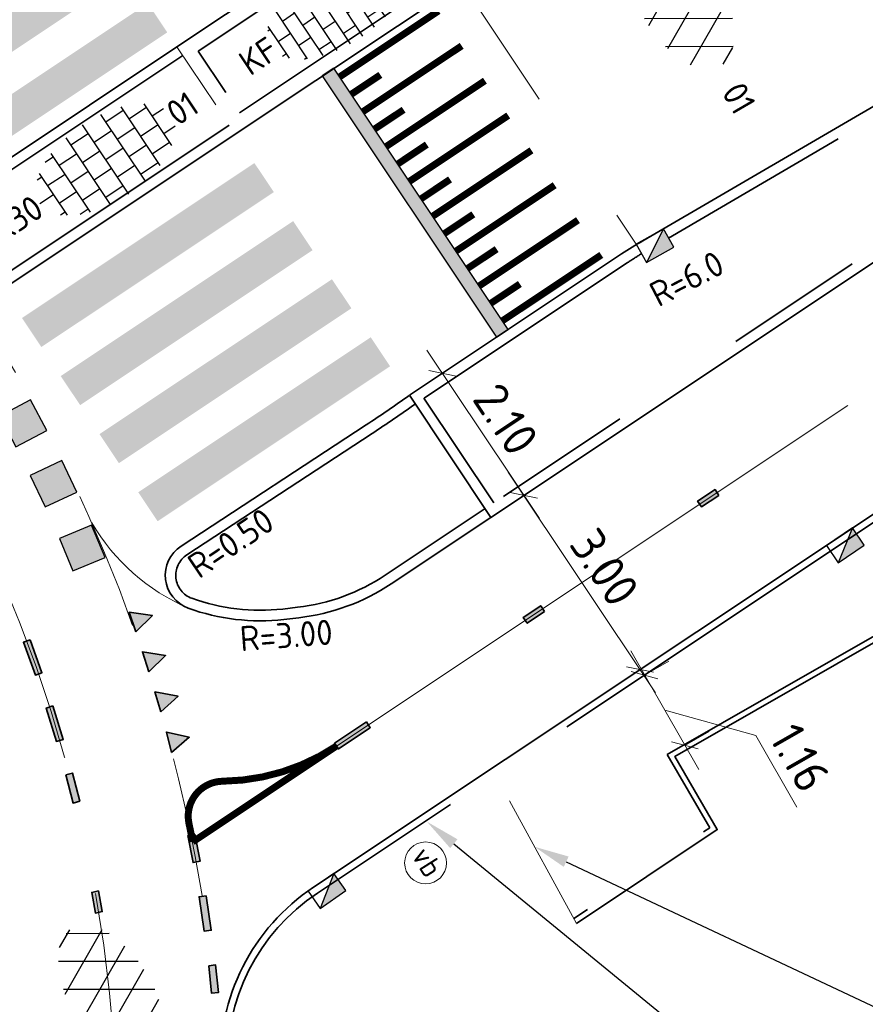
# Model space of a CAD drawing. Header units: metres. Extents: x 111691 to 117439, y 474133 to 478789.
# Tile 113 of 127: x 114227 to 114239, y 476797 to 476811. Entities that reach past the tile are written whole.
import ezdxf
from ezdxf import colors
from ezdxf.entities.mleader import LeaderData, LeaderLine
from ezdxf.enums import TextEntityAlignment as Align
from ezdxf.math import Vec2, Vec3

# ---------------------------------------------------------------- set-up
doc = ezdxf.new("R2010")
doc.units = ezdxf.units.M
for name, pattern in [('AM-AS', [16, 10, -2, 2, -2]), ('VH-GAZONBAND_100X200', [9.5, 7.5, -2]), ('VH-OPSLUITBAND_150X250', [24, 16, -2, 4, -2]), ('VH-OPSLUITBAND_80X200', [14, 8, -2, 2, -2]), ('VH-RWSBAND', [24, 10, -2, 2, -2, 2, -2, 2, -2]), ('VH-TROTTOIRBAND_130-150', [15, 5, -2, 2, -2, 2, -2]), ('VW-1-3_STREEP', [4, 1, -3]), ('XX-HIDDEN', [4, 2, -2])]:
    doc.linetypes.add(name, pattern=pattern)
doc.layers.get('Defpoints').update_dxf_attribs({"lineweight": 25})
doc.layers.add('N-WE-AM-AS_WEG-G', color=10, linetype='AM-AS', lineweight=18, plot=False)
for name, color, linetype, lineweight in [('N-WE-IE-MEUBILAIR_WEGMEUBILAIR_PAAL-S', 7, 'Continuous', 25), ('N-WE-RI-HWA_KOLK-S', 150, 'Continuous', 25), ('N-WE-VH-KANTOPSLUITING-T18', 10, 'Continuous', 18), ('N-WE-VH-KANTOPSLUITING_GAZONBAND_100X200-G', 90, 'VH-GAZONBAND_100X200', 35), ('N-WE-VH-KANTOPSLUITING_OPSLUITBAND_150X250-G', 150, 'VH-OPSLUITBAND_150X250', 35), ('N-WE-VH-KANTOPSLUITING_OPSLUITBAND_80X200-G', 150, 'VH-OPSLUITBAND_80X200', 35), ('N-WE-VH-KANTOPSLUITING_TROTTOIRBAND_130 150-G', 210, 'VH-TROTTOIRBAND_130-150', 35), ('N-WE-VH-KANTOPSLUITING_TROTTOIRBAND_RWS_110 220-G', 210, 'VH-RWSBAND', 35), ('N-WE-VH-KANTOPSLUITING_VOORKANTBAND-G', 7, 'Continuous', 35), ('N-WE-VH-MARKERING_DREMPEL-A', 7, 'Continuous', 25), ('N-WE-VH-MARKERING_DREMPEL-G', 7, 'Continuous', 25), ('N-WE-VH-MARKERING_VOP-A', 7, 'Continuous', 25), ('N-WE-VH-MATERIAALGRENS-G', 7, 'XX-HIDDEN', 18), ('N-WE-VH-VERHARDING_ASFALT-S', 7, 'Continuous', 25), ('N-WE-VH-VERHARDING_ASFALT_ROOD-S', 1, 'Continuous', 25), ('N-WE-VH-VERHARDING_BETONSTRAATSTEEN-S', 7, 'Continuous', 25), ('N-WE-VH-VERHARDING_TEGEL-S', 7, 'Continuous', 25), ('N-WE-VW-MARKERING-G', 7, 'Continuous', 35), ('N-WE-VW-MARKERING_LANGS_STREEP_050_050_010-G', 7, 'Continuous', 25), ('N-WE-VW-MARKERING_LANGS_STREEP_13_010-G', 7, 'VW-1-3_STREEP', 13), ('X-XX-AL-AANPIJLING-M', 7, 'Continuous', 18), ('X-XX-AL-AANPIJLING-T25', 7, 'Continuous', 25)]:
    doc.layers.add(name, color=color, linetype=linetype, lineweight=lineweight)
for name, color, linetype in [('N-WE-VW-MARKERING_DWARS_DRIEHOEK_3030-A', 7, 'Continuous'), ('N-WE-VW-MARKERING_DWARS_OVERSTEEK_BLOKSTREEP50-A', 7, 'Continuous'), ('N-WE-VW-MARKERING_DWARS_OVERSTEEK_KANALISATIESTREEP50-A', 7, 'Continuous'), ('N-WE-VW-MARKERING_LANGS_STREEP_30270_010-A', 7, 'Continuous')]:
    doc.layers.add(name, color=color, linetype=linetype)
doc.styles.add('NLCS-ISO', font='NLCS-ISO.ttf')
doc.styles.add('NLCS-ISO-ANNOTATIEF-T25', font='NLCS-ISO.ttf', dxfattribs={"height": 2.5})
doc.dimstyles.new('NLCS-ANNOTATIEF-T25-SCHRAP_L2_H1', dxfattribs={"dimtxt": 2.5, "dimasz": 1.4, "dimexe": 2, "dimexo": 2, "dimgap": 0.7, "dimtad": 1, "dimzin": 0, "dimdsep": 46, "dimtxsty": 'NLCS-ISO-ANNOTATIEF-T25', "dimblk": 'OBLIQUE', "dimcen": 0, "dimdle": 2, "dimclrd": 256, "dimclre": 256, "dimclrt": 256, "dimadec": 1, "dimazin": 0, "dimtfac": 1, "dimtdec": 3, "dimtofl": 0, "dimtmove": 0, "dimatfit": 3, "dimldrblk": 'OBLIQUE', "dimfxl": 2, "dimfxlon": 1, "dimtfillclr": 256, "dimtolj": 1, "dimtzin": 0, "dimlwd": -1, "dimlwe": -1, "dimarcsym": 0})

# ---------------------------------------------------------------- blocks, each defined once
blk = doc.blocks.new('N-SVW-MARKERING_DWARS_OVERSTEEK_BLOKSTREEP_050')
at = {"flags": 128}
blk.add_lwpolyline([(0, -0.25), (0.5, -0.25), (0.5, 0.25), (0, 0.25)], close=True, dxfattribs=at)
blk.add_solid([(0, 0.25), (0.5, 0.25), (0, -0.25), (0.5, -0.25)])
blk = doc.blocks.new('SVH-ASFALT-SO')
at = {"ltscale": 0.1}
for p, q in [((0, 0), (3.268, 5.66)), ((4.868, 0.122), (1.647, 5.7)), ((-1.91, 0.692), (0.948, 5.641)), ((2.754, -0.217), (-0.469, 5.365)), ((2.176, -0.232), (5.322, 5.217)), ((6.701, 0.946), (4.043, 5.55)), ((-3.364, 2.174), (-1.828, 4.834)), ((0.361, -0.072), (-2.305, 4.546)), ((4.657, 0.065), (7.07, 4.246)), ((7.828, 2.995), (7.146, 4.176)), ((-2.72, 1.264), (-3.454, 2.536))]:
    blk.add_line(p, q, dxfattribs=at)
at = {"style": 'NLCS-ISO'}
blk.add_attdef('KLEUR', text='', height=1.8, dxfattribs=at).set_placement((9.486, 2.741), align=Align.MIDDLE_LEFT)
at = {"style": 'NLCS-ISO', "flags": 1}
blk.add_attdef('FUNCTIE', text='', height=1.8, dxfattribs=at).set_placement((0.116, -3.585), align=Align.MIDDLE_CENTER)
blk = doc.blocks.new('SVH-TEGEL_300X300_DUN_HALFST-SO')
for p, q in [((-1.5, -2.866), (-1.5, 2.866)), ((0, -2.973), (0, 2.973)), ((1.5, -2.866), (1.5, 2.866)), ((-3.698, 2.25), (-3, 2.25)), ((-3, -2.521), (-3, 2.521)), ((-1.5, 2.25), (0, 2.25)), ((1.5, 2.25), (3, 2.25)), ((3, -2.521), (3, 2.521)), ((-4.885, 1.5), (-4.5, 1.5)), ((-4.5, -1.802), (-4.5, 1.802)), ((-3, 1.5), (-1.5, 1.5)), ((0, 1.5), (1.5, 1.5)), ((3, 1.5), (4.5, 1.5)), ((4.5, -1.802), (4.5, 1.802)), ((-4.5, 0.75), (-3, 0.75)), ((-1.5, 0.75), (0, 0.75)), ((1.5, 0.75), (3, 0.75)), ((4.5, 0.75), (5.475, 0.75)), ((-5.658, 0), (-4.5, 0)), ((-3, 0), (-1.5, 0)), ((0, 0), (1.5, 0)), ((3, 0), (4.5, 0)), ((-4.5, -0.75), (-3, -0.75)), ((-1.5, -0.75), (0, -0.75)), ((1.5, -0.75), (3, -0.75)), ((4.5, -0.75), (5.475, -0.75)), ((-4.885, -1.5), (-4.5, -1.5)), ((-3, -1.5), (-1.5, -1.5)), ((0, -1.5), (1.5, -1.5)), ((3, -1.5), (4.5, -1.5)), ((-3.698, -2.25), (-3, -2.25)), ((-1.5, -2.25), (0, -2.25)), ((1.5, -2.25), (3, -2.25))]:
    blk.add_line(p, q)
at = {"style": 'NLCS-ISO'}
blk.add_attdef('FORMAAT', text='', height=1.8, dxfattribs=at).set_placement((-5.758, 0), align=Align.MIDDLE_RIGHT)
blk.add_attdef('KLEUR', text='', height=1.8, dxfattribs=at).set_placement((5.575, 0), align=Align.MIDDLE_LEFT)
at = {"style": 'NLCS-ISO', "flags": 1}
blk.add_attdef('FUNCTIE', text='', height=1.8, dxfattribs=at).set_placement((0.116, -3.585), align=Align.MIDDLE_CENTER)
blk = doc.blocks.new('SVH-BSS_KEIFORMAAT_HALFST-SO')
at = {"ltscale": 0.1}
for p, q in [((-1.05, -3.027), (-1.05, 2.856)), ((0, -3.056), (0, 2.885)), ((-3.15, -2.631), (-3.15, 2.46)), ((-2.1, -2.891), (-2.1, 2.72)), ((1.05, -2.982), (1.05, 2.81)), ((2.1, -2.795), (2.1, 2.624)), ((3.15, -2.47), (3.15, 2.299)), ((-4.2, -2.203), (-4.2, 2.032)), ((-3.15, 2.1), (-2.1, 2.1)), ((-1.05, 2.1), (0, 2.1)), ((1.05, 2.1), (2.1, 2.1)), ((3.15, 2.1), (3.607, 2.1)), ((4.2, -1.936), (4.2, 1.765)), ((-5.458, 1.05), (-5.25, 1.05)), ((-5.25, -1.455), (-5.25, 1.284)), ((-4.2, 1.05), (-3.15, 1.05)), ((-2.1, 1.05), (-1.05, 1.05)), ((0, 1.05), (1.05, 1.05)), ((2.1, 1.05), (3.15, 1.05)), ((4.2, 1.05), (5.001, 1.05)), ((-5.25, 0), (-4.2, 0)), ((-3.15, 0), (-2.1, 0)), ((-1.05, 0), (0, 0)), ((1.05, 0), (2.1, 0)), ((3.15, 0), (4.2, 0)), ((5.25, -0.829), (5.25, 0.658)), ((5.25, 0), (5.427, 0)), ((-5.581, -1.05), (-5.25, -1.05)), ((-4.2, -1.05), (-3.15, -1.05)), ((-2.1, -1.05), (-1.05, -1.05)), ((0, -1.05), (1.05, -1.05)), ((2.1, -1.05), (3.15, -1.05)), ((4.2, -1.05), (5.124, -1.05)), ((-4.39, -2.1), (-4.2, -2.1)), ((-3.15, -2.1), (-2.1, -2.1)), ((-1.05, -2.1), (0, -2.1)), ((1.05, -2.1), (2.1, -2.1)), ((3.15, -2.1), (3.933, -2.1))]:
    blk.add_line(p, q, dxfattribs=at)
at = {"style": 'NLCS-ISO'}
blk.add_attdef('FORMAAT', text='', height=1.8, dxfattribs=at).set_placement((-5.681, -0.086), align=Align.MIDDLE_RIGHT)
blk.add_attdef('KLEUR', text='', height=1.8, dxfattribs=at).set_placement((5.527, -0.086), align=Align.MIDDLE_LEFT)
at = {"style": 'NLCS-ISO', "flags": 1}
blk.add_attdef('FUNCTIE', text='', height=1.8, dxfattribs=at).set_placement((0.116, -3.585), align=Align.MIDDLE_CENTER)
blk = doc.blocks.new('_Oblique')
at = {"color": 0, "linetype": 'ByBlock', "lineweight": -2}
blk.add_line((-0.5, -0.5), (0.5, 0.5), dxfattribs=at)
blk = doc.blocks.new('*D289')
at = {"layer": 'Defpoints', "color": 0, "transparency": 16777216}
for p in [(114233.781, 476803.623), (114235.862, 476801.405), (114235.445, 476801.127)]:
    blk.add_point(p, dxfattribs=at)
at = {"layer": 'X-XX-AL-AANPIJLING-M', "transparency": 16777216}
for p, q in [((114233.975, 476804.234), (114236.084, 476801.072)), ((114234.113, 476803.845), (114234.53, 476804.123)), ((114235.778, 476801.349), (114236.195, 476801.627))]:
    blk.add_line(p, q, dxfattribs=at)
at = {"layer": 'X-XX-AL-AANPIJLING-M', "transparency": 16777216, "xscale": 0.28, "yscale": 0.28, "zscale": 0.28}
for p, rotation in [((114234.197, 476803.901), 123.6990521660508), ((114235.862, 476801.405), 303.6990521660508)]:
    blk.add_blockref('_Oblique', p, dxfattribs=dict(at, rotation=rotation))
at = {"layer": 'X-XX-AL-AANPIJLING-M', "transparency": 16777216, "insert": (114235.354, 476802.869), "char_height": 0.5, "attachment_point": 5, "rotation": 303.6991, "style": 'NLCS-ISO-ANNOTATIEF-T25'}
blk.add_mtext('\\A1;3.00', dxfattribs=at)
blk = doc.blocks.new('*D290')
at = {"layer": 'Defpoints', "color": 0, "transparency": 16777216}
for p in [(114235.917, 476801.322), (114236.494, 476800.314), (114236.503, 476800.32)]:
    blk.add_point(p, dxfattribs=at)
at = {"layer": 'X-XX-AL-AANPIJLING-M', "transparency": 16777216}
for p, q in [((114235.728, 476801.674), (114236.702, 476799.972)), ((114235.927, 476801.327), (114236.274, 476801.526)), ((114236.215, 476800.823), (114237.52, 476800.461)), ((114236.503, 476800.32), (114236.85, 476800.518)), ((114237.52, 476800.461), (114238.106, 476799.436))]:
    blk.add_line(p, q, dxfattribs=at)
at = {"layer": 'X-XX-AL-AANPIJLING-M', "transparency": 16777216, "xscale": 0.28, "yscale": 0.28, "zscale": 0.28}
for p, rotation in [((114235.927, 476801.327), 119.7765568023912), ((114236.503, 476800.32), 299.7765568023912)]:
    blk.add_blockref('_Oblique', p, dxfattribs=dict(at, rotation=rotation))
at = {"layer": 'X-XX-AL-AANPIJLING-M', "transparency": 16777216, "insert": (114238.152, 476800.142), "char_height": 0.5, "attachment_point": 5, "rotation": 299.7766, "style": 'NLCS-ISO-ANNOTATIEF-T25'}
blk.add_mtext('\\A1;1.16', dxfattribs=at)
blk = doc.blocks.new('N-SRI-KOLK_TROTTOIR-SO')
blk.add_hatch(color=256).paths.add_polyline_path([(1.125, 1.5), (-1.125, 1.5), (-1.125, 0)])
blk.add_line((-1.125, 0), (1.125, 1.5))
at = {"flags": 128}
blk.add_lwpolyline([(-1.125, 0), (1.125, 0), (1.125, 1.5), (-1.125, 1.5)], close=True, dxfattribs=at)
blk = doc.blocks.new('SIE-WEG_PAAL_VERKEERSBORD-SO')
at = {"color": 0, "linetype": 'ByBlock', "lineweight": 18}
blk.add_circle((0, 0), 1.5, dxfattribs=at)
at = {"color": 0, "linetype": 'ByBlock', "lineweight": 18, "style": 'NLCS-ISO'}
blk.add_text('vb', height=1.5, dxfattribs=at).set_placement((0, 0.132), align=Align.MIDDLE_CENTER)
blk = doc.blocks.new('*D353')
at = {"layer": 'Defpoints', "color": 0, "transparency": 16777216}
for p in [(114233.032, 476805.649), (114233.033, 476805.649), (114234.197, 476803.901)]:
    blk.add_point(p, dxfattribs=at)
at = {"layer": 'X-XX-AL-AANPIJLING-M', "transparency": 16777216}
for p, q in [((114234.42, 476803.568), (114232.811, 476805.982)), ((114233.033, 476805.649), (114233.365, 476805.871)), ((114234.198, 476803.901), (114234.53, 476804.123))]:
    blk.add_line(p, q, dxfattribs=at)
at = {"layer": 'X-XX-AL-AANPIJLING-M', "transparency": 16777216, "xscale": 0.28, "yscale": 0.28, "zscale": 0.28}
for p, rotation in [((114233.033, 476805.649), 123.690109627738), ((114234.198, 476803.901), 303.690109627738)]:
    blk.add_blockref('_Oblique', p, dxfattribs=dict(at, rotation=rotation))
at = {"layer": 'X-XX-AL-AANPIJLING-M', "transparency": 16777216, "insert": (114233.94, 476804.991), "char_height": 0.5, "attachment_point": 5, "rotation": 303.6901, "style": 'NLCS-ISO-ANNOTATIEF-T25'}
blk.add_mtext('\\A1;2.10', dxfattribs=at)

msp = doc.modelspace()

# ---------------------------------------------------------------- hatches: boundary and pattern name
at = {"layer": 'N-WE-VH-MARKERING_VOP-A'}
h = msp.add_hatch(color=256, dxfattribs=at)
h.dxf.hatch_style = 1
h.paths.add_polyline_path([(114229.093, 476810.533), (114228.816, 476810.949), (114225.488, 476808.73), (114225.765, 476808.314)])
h.paths.add_polyline_path([(114228.538, 476811.365), (114228.261, 476811.781), (114224.933, 476809.562), (114225.21, 476809.146)])
h.paths.add_polyline_path([(114227.983, 476812.197), (114227.706, 476812.613), (114224.378, 476810.394), (114224.656, 476809.978)])
h.paths.add_polyline_path([(114227.429, 476813.029), (114227.151, 476813.445), (114223.823, 476811.226), (114224.101, 476810.81)])
h = msp.add_hatch(color=256, dxfattribs=at)
h.dxf.hatch_style = 1
h.paths.add_polyline_path([(114231.478, 476810.021), (114231.312, 476809.91), (114233.808, 476806.166), (114233.975, 476806.277)])
h = msp.add_hatch(color=256, dxfattribs=at)
h.dxf.hatch_style = 1
h.paths.add_polyline_path([(114232.283, 476805.75), (114232.006, 476806.165), (114228.678, 476803.946), (114228.955, 476803.53)])
h.paths.add_polyline_path([(114231.729, 476806.581), (114231.451, 476806.997), (114228.123, 476804.778), (114228.401, 476804.362)])
h.paths.add_polyline_path([(114231.174, 476807.413), (114230.896, 476807.829), (114227.568, 476805.61), (114227.846, 476805.194)])
h.paths.add_polyline_path([(114230.619, 476808.245), (114230.341, 476808.661), (114227.014, 476806.442), (114227.291, 476806.026)])
at = {"layer": 'N-WE-VW-MARKERING_DWARS_DRIEHOEK_3030-A'}
h = msp.add_hatch(color=256, dxfattribs=at)
h.dxf.hatch_style = 1
h.paths.add_polyline_path([(114228.642, 476801.944), (114228.548, 476802.229), (114228.88, 476802.179)])
h = msp.add_hatch(color=256, dxfattribs=at)
h.dxf.hatch_style = 1
h.paths.add_polyline_path([(114228.828, 476801.373), (114228.738, 476801.66), (114229.069, 476801.606)])
h = msp.add_hatch(color=256, dxfattribs=at)
h.dxf.hatch_style = 1
h.paths.add_polyline_path([(114228.999, 476800.798), (114228.917, 476801.087), (114229.247, 476801.024)])
h = msp.add_hatch(color=256, dxfattribs=at)
h.dxf.hatch_style = 1
h.paths.add_polyline_path([(114229.154, 476800.219), (114229.081, 476800.51), (114229.409, 476800.437)])
at = {"layer": 'N-WE-VW-MARKERING_DWARS_OVERSTEEK_KANALISATIESTREEP50-A'}
h = msp.add_hatch(color=256, dxfattribs=at)
h.dxf.hatch_style = 1
h.paths.add_polyline_path([(114227.129, 476801.831), (114227.035, 476801.797), (114227.205, 476801.326), (114227.299, 476801.36)])
h = msp.add_hatch(color=256, dxfattribs=at)
h.dxf.hatch_style = 1
h.paths.add_polyline_path([(114227.457, 476800.884), (114227.361, 476800.854), (114227.507, 476800.376), (114227.603, 476800.405)])
h = msp.add_hatch(color=256, dxfattribs=at)
h.dxf.hatch_style = 1
h.paths.add_polyline_path([(114227.641, 476799.896), (114227.738, 476799.923), (114227.841, 476799.519), (114227.744, 476799.492)])
h = msp.add_hatch(color=256, dxfattribs=at)
h.dxf.hatch_style = 1
h.paths.add_polyline_path([(114229.487, 476799.047), (114229.389, 476799.028), (114229.464, 476798.641), (114229.562, 476798.66)])
h = msp.add_hatch(color=256, dxfattribs=at)
h.dxf.hatch_style = 1
h.paths.add_polyline_path([(114229.648, 476798.165), (114229.549, 476798.151), (114229.623, 476797.656), (114229.722, 476797.671)])
h = msp.add_hatch(color=256, dxfattribs=at)
h.dxf.hatch_style = 1
h.paths.add_polyline_path([(114229.686, 476797.161), (114229.785, 476797.174), (114229.827, 476796.782), (114229.728, 476796.77)])
at = {"layer": 'N-WE-VW-MARKERING_LANGS_STREEP_30270_010-A'}
h = msp.add_hatch(color=256, dxfattribs=at)
h.dxf.hatch_style = 1
h.paths.add_polyline_path([(114236.991, 476803.901), (114236.936, 476803.984), (114236.686, 476803.818), (114236.742, 476803.735)])
h = msp.add_hatch(color=256, dxfattribs=at)
h.dxf.hatch_style = 1
h.paths.add_polyline_path([(114234.495, 476802.237), (114234.44, 476802.32), (114234.19, 476802.153), (114234.246, 476802.07)])
h = msp.add_hatch(color=256, dxfattribs=at)
h.dxf.hatch_style = 1
h.paths.add_polyline_path([(114231.944, 476800.655), (114231.999, 476800.572), (114231.544, 476800.268), (114231.488, 476800.351)])
h = msp.add_hatch(color=256, dxfattribs=at)
h.dxf.hatch_style = 1
h.paths.add_polyline_path([(114228.111, 476798.234), (114228.013, 476798.214), (114228.064, 476797.918), (114228.162, 476797.938)])

# ---------------------------------------------------------------- linework, layer by layer
at = {"layer": 'N-WE-AM-AS_WEG-G', "flags": 128}
for points in [[(114211.057, 476819.223), (114211.918, 476817.602, 0.163132), (114216.529, 476813.227, -1.027398), (114198.235, 476776.552, 0.234567), (114189.345, 476776.809), (114179.554, 476772.296)], [(114252.514, 476813.47), (114246.124, 476809.878, 0.019018), (114242.882, 476807.89), (114231.516, 476800.31)]]:
    msp.add_lwpolyline(points, format="xyb", dxfattribs=at)
at = {"layer": 'N-WE-VH-KANTOPSLUITING_GAZONBAND_100X200-G'}
msp.add_line((114241.051, 476804.745), (114231.242, 476798.204), dxfattribs=at)
msp.add_arc((114232.851, 476795.791), 2.9, 123.6991, 182.6347, dxfattribs=at)
at = {"layer": 'N-WE-VH-KANTOPSLUITING_OPSLUITBAND_150X250-G'}
for p, q in [((114225.702, 476807.791), (114229.315, 476810.201)), ((114229.981, 476809.202), (114226.389, 476806.807))]:
    msp.add_line(p, q, dxfattribs=at)
at = {"layer": 'N-WE-VH-KANTOPSLUITING_OPSLUITBAND_150X250-G', "flags": 128}
msp.add_lwpolyline([(114233.643, 476803.711), (114232.213, 476802.758, -0.118924), (114230.958, 476802.298), (114230.746, 476802.273, -0.116434), (114229.446, 476802.426, -0.618172), (114229.374, 476803.049), (114232.025, 476804.787, 0.0093), (114232.644, 476805.209)], format="xyb", dxfattribs=at)
at = {"layer": 'N-WE-VH-KANTOPSLUITING_OPSLUITBAND_80X200-G', "flags": 128}
msp.add_lwpolyline([(114254.281, 476810.312), (114248.209, 476806.926), (114242.087, 476803.53), (114236.251, 476800.19), (114236.861, 476799.138), (114234.912, 476797.838)], dxfattribs=at)
at = {"layer": 'N-WE-VH-KANTOPSLUITING_TROTTOIRBAND_130 150-G'}
for p, q in [((114244.722, 476811.1), (114233.767, 476803.794)), ((114233.767, 476803.794), (114232.768, 476805.292))]:
    msp.add_line(p, q, dxfattribs=at)
for points in [[(114244.743, 476812.538), (114238.12, 476808.671)], [(114238.12, 476808.671), (114236.271, 476807.586)]]:
    msp.add_lwpolyline(points, dxfattribs=at)
msp.add_lwpolyline([(114235.881, 476807.362), (114235.881, 476807.362, 0.010123), (114235.682, 476807.235), (114232.769, 476805.292)], format="xyb", dxfattribs=at)
at = {"layer": 'N-WE-VH-KANTOPSLUITING_TROTTOIRBAND_RWS_110 220-G', "flags": 128}
msp.add_lwpolyline([(114230.125, 476809.382), (114233.42, 476811.58, 0.414214), (114233.497, 476811.968), (114233.236, 476812.359, 0.414214), (114232.806, 476812.445), (114229.537, 476810.264)], format="xyb", close=True, dxfattribs=at)
at = {"layer": 'N-WE-VH-KANTOPSLUITING_VOORKANTBAND-G'}
for p, q in [((114244.805, 476810.975), (114233.726, 476803.586)), ((114233.726, 476803.586), (114232.56, 476805.334)), ((114240.996, 476804.829), (114231.187, 476798.287))]:
    msp.add_line(p, q, dxfattribs=at)
for points in [[(114230.064, 476809.077), (114233.542, 476811.397, 0.414214), (114233.68, 476812.09), (114233.419, 476812.481, 0.414214), (114232.684, 476812.628), (114229.232, 476810.325)], [(114244.667, 476812.667), (114235.901, 476807.548, 0.014866), (114235.598, 476807.359), (114232.56, 476805.334)], [(114230.064, 476809.077), (114226.346, 476806.598, 0.017054), (114225.488, 476807.829), (114229.232, 476810.325)]]:
    msp.add_lwpolyline(points, format="xyb", dxfattribs=at)
at = {"layer": 'N-WE-VH-KANTOPSLUITING_VOORKANTBAND-G', "flags": 128}
msp.add_lwpolyline([(114254.32, 476810.242), (114248.248, 476806.856), (114242.126, 476803.46), (114236.36, 476800.161), (114236.968, 476799.113), (114234.95, 476797.768)], dxfattribs=at)
msp.add_lwpolyline([(114233.726, 476803.586), (114232.297, 476802.633, -0.118924), (114230.975, 476802.149), (114230.763, 476802.124, -0.116434), (114229.394, 476802.285, -0.618034), (114229.292, 476803.174), (114231.942, 476804.912, 0.0093), (114232.557, 476805.331, 0.0093)], format="xyb", dxfattribs=at)
at = {"layer": 'N-WE-VH-KANTOPSLUITING_VOORKANTBAND-G'}
msp.add_arc((114232.851, 476795.791), 3, 123.6991, 182.6347, dxfattribs=at)
at = {"layer": 'N-WE-VH-MARKERING_DREMPEL-A'}
msp.add_lwpolyline([(114231.478, 476810.021), (114231.312, 476809.91), (114233.808, 476806.166), (114233.975, 476806.277), (114231.478, 476810.021)], close=True, dxfattribs=at)
at = {"layer": 'N-WE-VH-MARKERING_DREMPEL-G', "const_width": 0.1, "flags": 128}
for points in [[(114231.561, 476809.896), (114232.976, 476810.84)], [(114231.894, 476809.397), (114233.308, 476810.34)], [(114231.728, 476809.647), (114232.144, 476809.924)], [(114232.227, 476808.898), (114233.641, 476809.841)], [(114232.061, 476809.148), (114232.477, 476809.425)], [(114232.56, 476808.399), (114233.974, 476809.342)], [(114232.393, 476808.648), (114232.809, 476808.926)], [(114232.893, 476807.9), (114234.307, 476808.843)], [(114232.726, 476808.149), (114233.142, 476808.427)], [(114233.226, 476807.4), (114234.64, 476808.344)], [(114233.059, 476807.65), (114233.475, 476807.927)], [(114233.559, 476806.901), (114234.973, 476807.844)], [(114233.392, 476807.151), (114233.808, 476807.428)], [(114233.892, 476806.402), (114235.306, 476807.345)], [(114233.725, 476806.652), (114234.141, 476806.929)]]:
    msp.add_lwpolyline(points, dxfattribs=at)
at = {"layer": 'N-WE-VH-MATERIAALGRENS-G'}
for points in [[(114233.309, 476811.241), (114235.805, 476807.497)], [(114234.95, 476797.768), (114233.789, 476799.902)]]:
    msp.add_lwpolyline(points, dxfattribs=at)
for centre, radius, start, end in [((114207.878, 476794.642), 22, 9.2233, 32.9177), ((114230.594, 476805.035), 3, 210.624, 246.4188)]:
    msp.add_arc(centre, radius, start, end, dxfattribs=at)
at = {"layer": 'N-WE-VW-MARKERING-G'}
for points in [[(114236.991, 476803.901), (114236.936, 476803.984), (114236.686, 476803.818), (114236.742, 476803.735)], [(114228.642, 476801.944), (114228.548, 476802.229), (114228.88, 476802.179)], [(114234.495, 476802.237), (114234.44, 476802.32), (114234.19, 476802.153), (114234.246, 476802.07)], [(114227.129, 476801.831), (114227.035, 476801.797), (114227.205, 476801.326), (114227.299, 476801.36)], [(114228.828, 476801.373), (114228.738, 476801.66), (114229.069, 476801.606)], [(114228.999, 476800.798), (114228.917, 476801.087), (114229.247, 476801.024)], [(114227.457, 476800.884), (114227.361, 476800.854), (114227.507, 476800.376), (114227.603, 476800.405)], [(114231.944, 476800.655), (114231.999, 476800.572), (114231.544, 476800.268), (114231.488, 476800.351)], [(114229.154, 476800.219), (114229.081, 476800.51), (114229.409, 476800.437)], [(114227.641, 476799.896), (114227.738, 476799.923), (114227.841, 476799.519), (114227.744, 476799.492)], [(114229.487, 476799.047), (114229.389, 476799.028), (114229.464, 476798.641), (114229.562, 476798.66)], [(114228.111, 476798.234), (114228.013, 476798.214), (114228.064, 476797.918), (114228.162, 476797.938)], [(114229.648, 476798.165), (114229.549, 476798.151), (114229.623, 476797.656), (114229.722, 476797.671)], [(114229.686, 476797.161), (114229.785, 476797.174), (114229.827, 476796.782), (114229.728, 476796.77)]]:
    msp.add_lwpolyline(points, close=True, dxfattribs=at)
at = {"layer": 'N-WE-VW-MARKERING_LANGS_STREEP_050_050_010-G', "const_width": 0.1, "flags": 128}
msp.add_lwpolyline([(114229.458, 476798.937, 0.000325), (114229.403, 476799.206, -0.470621), (114229.887, 476799.806, 0.145052), (114231.516, 476800.31)], format="xyb", close=True, dxfattribs=at)
at = {"layer": 'N-WE-VW-MARKERING_LANGS_STREEP_13_010-G'}
msp.add_lwpolyline([(114229.232, 476810.325), (114230.064, 476809.077)], dxfattribs=at)

# ---------------------------------------------------------------- block references
at = {"layer": 'N-WE-IE-MEUBILAIR_WEGMEUBILAIR_PAAL-S', "xscale": 0.2, "yscale": 0.2, "zscale": 0.2, "rotation": 302.3135332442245}
msp.add_blockref('SIE-WEG_PAAL_VERKEERSBORD-SO', (114232.791, 476798.636), dxfattribs=at)
at = {"layer": 'N-WE-RI-HWA_KOLK-S', "xscale": 0.2, "yscale": 0.2, "zscale": 0.2}
for p, rotation in [((114236.002, 476807.607), 209.2313320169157), ((114238.718, 476803.31), 213.6990521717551), ((114231.293, 476798.358), 214.8560707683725)]:
    msp.add_blockref('N-SRI-KOLK_TROTTOIR-SO', p, dxfattribs=dict(at, rotation=rotation))
at = {"layer": 'N-WE-VH-VERHARDING_ASFALT-S', "xscale": 0.2, "yscale": 0.2, "zscale": 0.2, "rotation": 300.1117835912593}
msp.add_blockref('SVH-ASFALT-SO', (114235.749, 476811.132), dxfattribs=at).add_auto_attribs({'KLEUR': '01'})
at = {"layer": 'N-WE-VH-VERHARDING_ASFALT_ROOD-S', "xscale": 0.2, "yscale": 0.2, "zscale": 0.2, "rotation": 300.1117835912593}
msp.add_blockref('SVH-ASFALT-SO', (114227.607, 476796.827), dxfattribs=at).add_auto_attribs({'KLEUR': '02'})
at = {"layer": 'N-WE-VH-VERHARDING_BETONSTRAATSTEEN-S', "xscale": 0.2, "yscale": 0.2, "zscale": 0.2, "rotation": 33.69905217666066}
msp.add_blockref('SVH-BSS_KEIFORMAAT_HALFST-SO', (114231.556, 476810.987), dxfattribs=at).add_auto_attribs({'FORMAAT': 'KF', 'KLEUR': '02'})
at = {"layer": 'N-WE-VH-VERHARDING_TEGEL-S', "xscale": 0.2, "yscale": 0.2, "zscale": 0.2, "rotation": 33.69905216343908}
msp.add_blockref('SVH-TEGEL_300X300_DUN_HALFST-SO', (114228.212, 476808.712), dxfattribs=at).add_auto_attribs({'FORMAAT': '30x30', 'KLEUR': '01'})
at = {"layer": 'N-WE-VW-MARKERING_DWARS_OVERSTEEK_BLOKSTREEP50-A'}
for p, rotation in [((114227.251, 476805.049), 207.9245167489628), ((114227.69, 476804.174), 205.2561894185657), ((114228.106, 476803.242), 202.5646911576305)]:
    msp.add_blockref('N-SVW-MARKERING_DWARS_OVERSTEEK_BLOKSTREEP_050', p, dxfattribs=dict(at, rotation=rotation))

# ---------------------------------------------------------------- texts
at = {"layer": 'N-WE-VH-KANTOPSLUITING-T18', "style": 'NLCS-ISO'}
for s, rotation, p in [('R=6.0', 27.5393, (114236.124, 476806.591)), ('R=0.50', 33.8713, (114229.546, 476802.696)), ('R=3.00', 4.279, (114230.146, 476801.667))]:
    msp.add_text(s, height=0.36, rotation=rotation, dxfattribs=at).set_placement(p)

# ---------------------------------------------------------------- dimensions: what is measured, and where the dimension line sits
at = {"layer": 'X-XX-AL-AANPIJLING-M'}
for p1, p2, distance, picture, middle in [((114234.197, 476803.901), (114233.032, 476805.649), 0, '*D353', (114233.94, 476804.991)), ((114233.781, 476803.623), (114235.445, 476801.127), 0.501, '*D289', (114235.354, 476802.869))]:
    dim = msp.add_aligned_dim(p1=p1, p2=p2, distance=distance, dimstyle='NLCS-ANNOTATIEF-T25-SCHRAP_L2_H1', dxfattribs=at)
    dim.commit()
    dim.dimension.update_dxf_attribs({"geometry": picture, "text_midpoint": middle})
dim = msp.add_linear_dim(base=(114236.503, 476800.32), p1=(114235.917, 476801.322), p2=(114236.494, 476800.314), angle=299.7766, dimstyle='NLCS-ANNOTATIEF-T25-SCHRAP_L2_H1', override={"dimtmove": 1}, dxfattribs=at)
dim.commit()
dim.dimension.update_dxf_attribs({"geometry": '*D290', "text_midpoint": (114237.59, 476800.339), "dimtype": 161})

# ---------------------------------------------------------------- leaders
at = {"layer": 'X-XX-AL-AANPIJLING-T25'}
ml = msp.add_multileader_mtext('Standard', dxfattribs=at)
ml.set_content('Trottoir aanstraten op nieuwe situatie', color=256, style='NLCS-ISO-ANNOTATIEF-T25')
ml.set_leader_properties(color=256, linetype='ByLayer', lineweight=-1)
ml.build(insert=Vec2(0, 0))
ml.multileader.update_dxf_attribs({"text_left_attachment_type": 5, "text_right_attachment_type": 5, "dogleg_length": 2.5, "arrow_head_size": 0.5, "scale": 0.2})
ctx = ml.context
ctx.base_point, ctx.scale, ctx.char_height, ctx.arrow_head_size, ctx.landing_gap_size, ctx.plane_origin, ctx.plane_x_axis, ctx.plane_y_axis = Vec3(114238.72, 476794.157), 0.2, 0.5, 0.5, 0.18, Vec3(114231.187, 476798.287), Vec3(0.501689, -0.865048), Vec3(0.865048, 0.501689)
ctx.left_attachment, ctx.right_attachment = 5, 5
notes = []
notes.append((ctx, [(0, (1, 1, 0), (114238.469, 476794.59), (0.501689, -0.865048), 0.5, [(0, [(114232.809, 476799.228)], 0, [])])]))
ctx.mtext.insert, ctx.mtext.text_direction, ctx.mtext.rotation, ctx.mtext.width, ctx.mtext.flow_direction = Vec3(114240.094, 476794.746), Vec3(0.501689, -0.865048), 5.237939, 6, 5
ml = msp.add_multileader_mtext('Standard', dxfattribs=at)
ml.set_content('Opsluitband verwijderen', color=256, style='NLCS-ISO-ANNOTATIEF-T25')
ml.set_leader_properties(color=256, linetype='ByLayer', lineweight=-1)
ml.build(insert=Vec2(0, 0))
ml.multileader.update_dxf_attribs({"text_left_attachment_type": 5, "text_right_attachment_type": 5, "dogleg_length": 2.5, "arrow_head_size": 0.5, "scale": 0.2})
ctx = ml.context
ctx.base_point, ctx.scale, ctx.char_height, ctx.arrow_head_size, ctx.landing_gap_size, ctx.plane_origin, ctx.plane_x_axis, ctx.plane_y_axis = Vec3(114241.235, 476795.304), 0.2, 0.5, 0.5, 0.18, Vec3(114234.352, 476798.867), Vec3(0.501689, -0.865048), Vec3(0.865048, 0.501689)
ctx.left_attachment, ctx.right_attachment = 5, 5
notes.append((ctx, [(0, (1, 1, 0), (114240.984, 476795.737), (0.501689, -0.865048), 0.5, [(0, [(114234.352, 476798.867)], 0, [])])]))
ctx.mtext.insert, ctx.mtext.text_direction, ctx.mtext.rotation, ctx.mtext.flow_direction = Vec3(114241.887, 476795.475), Vec3(0.501689, -0.865048), 5.237939, 5
for ctx, leaders in notes:
    for number, flags, end, landing, length, lines in leaders:
        leader = LeaderData()
        leader.index, (leader.has_last_leader_line, leader.has_dogleg_vector, leader.attachment_direction) = number, flags
        leader.last_leader_point, leader.dogleg_vector, leader.dogleg_length = Vec3(end), Vec3(landing), length
        for number, points, colour, breaks in lines:
            line = LeaderLine()
            line.index, line.vertices, line.color, line.breaks = number, Vec3.list(points), colors.encode_raw_color(colour), breaks
            leader.lines.append(line)
        ctx.leaders.append(leader)

doc.saveas('drawing.dxf')
